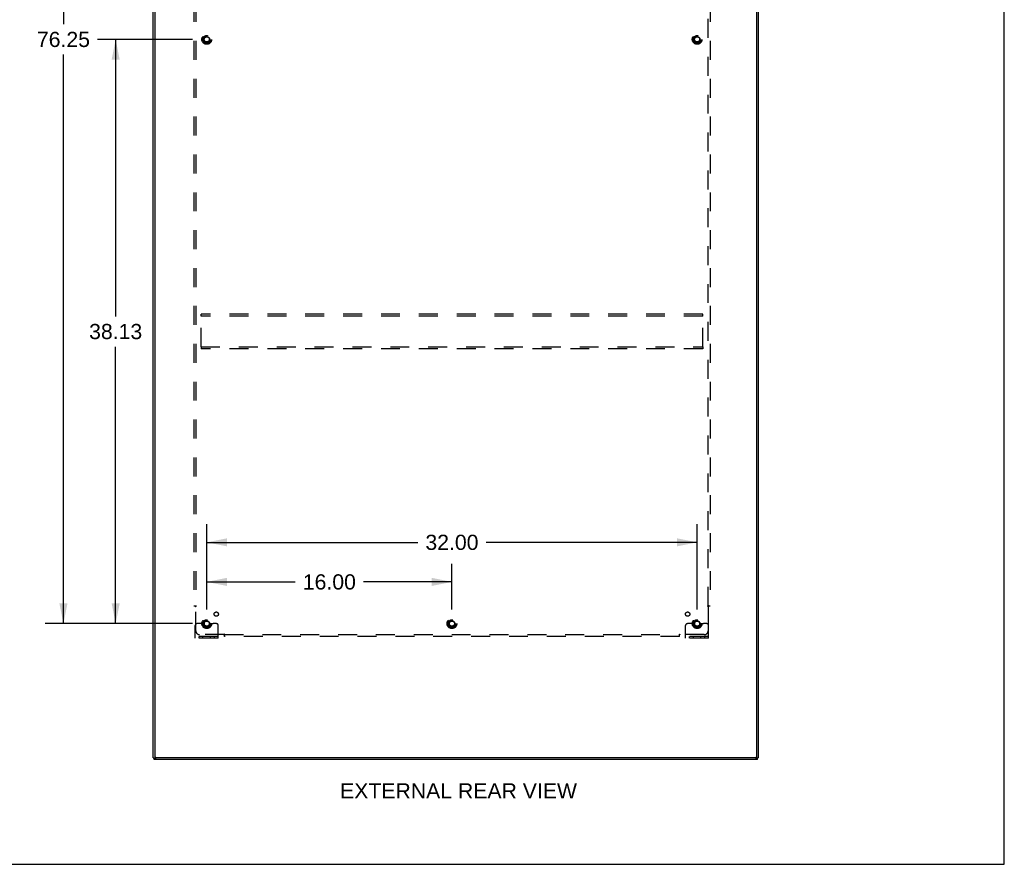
# Model space of a CAD drawing. Header units: inches. Extents: x 0 to 225, y 0 to 145.
# Tile 12 of 14: x 160 to 225, y 0 to 55. Entities that reach past the tile are written whole.
import ezdxf

# ---------------------------------------------------------------- set-up
doc = ezdxf.new("R2010")
doc.units = ezdxf.units.IN
doc.header["$LTSCALE"] = 12.355357
doc.header["$MEASUREMENT"] = 0
doc.linetypes.add('HIDDEN', pattern=[0.2, 0.1, -0.1])
doc.layers.get('0').update_dxf_attribs({"linetype": 'CONTINUOUS'})
for name, color, linetype in [('DEFAULT_2', 8, 'HIDDEN'), ('DIMENSIONS', 7, 'CONTINUOUS'), ('SUBPANEL', 7, 'CONTINUOUS')]:
    doc.layers.add(name, color=color, linetype=linetype)
doc.styles.get("Standard").update_dxf_attribs({"font": 'arial.ttf'})
doc.dimstyles.new('DIMSTYLE_1', dxfattribs={"dimtxt": 0.991071, "dimasz": 1.321429, "dimexe": 0.09, "dimexo": 0.07, "dimgap": 0.0375, "dimtad": 0, "dimtih": 1, "dimtoh": 1, "dimzin": 4, "dimdsep": 46, "dimtxsty": 'Standard', "dimblk": '_FILLED', "dimblk1": '_FILLED', "dimblk2": '_FILLED', "dimcen": 0.09, "dimazin": 1, "dimtfac": 1, "dimtdec": 3, "dimtofl": 0, "dimtmove": 0, "dimatfit": 3, "dimldrblk": '_FILLED', "dimfxl": 0, "dimtolj": 1, "dimtzin": 4, "dimarcsym": 0})

# ---------------------------------------------------------------- blocks, each defined once
blk = doc.blocks.new('_FILLED')
at = {"color": 0, "linetype": 'ByBlock'}
blk.add_solid([(0, 0), (-1, 0.2), (-1, -0.2)], dxfattribs=at)
blk = doc.blocks.new('*D7')
at = {"layer": 'DIMENSIONS', "color": 2, "linetype": 'Continuous'}
for p, q in [((172.596, 16.631), (172.596, 22.201)), ((204.596, 16.631), (204.596, 22.201)), ((172.596, 21.011), (186.369, 21.011)), ((204.596, 21.011), (190.823, 21.011))]:
    blk.add_line(p, q, dxfattribs=at)
at = {"layer": 'DIMENSIONS', "color": 2, "linetype": 'Continuous', "xscale": 1.3214285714, "yscale": 1.3214285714, "zscale": 1.3214285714, "rotation": 180}
blk.add_blockref('_FILLED', (172.596, 21.011), dxfattribs=at)
at = {"layer": 'DIMENSIONS', "color": 2, "linetype": 'Continuous', "xscale": 1.3214285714, "yscale": 1.3214285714, "zscale": 1.3214285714}
blk.add_blockref('_FILLED', (204.596, 21.011), dxfattribs=at)
at = {"layer": 'DIMENSIONS', "color": 2, "linetype": 'Continuous', "insert": (188.596, 21.507), "char_height": 0.9911, "width": 3.46322, "attachment_point": 2, "line_spacing_factor": 0.9}
blk.add_mtext('32.00', dxfattribs=at)
blk = doc.blocks.new('*D8')
at = {"layer": 'DIMENSIONS', "color": 2, "linetype": 'Continuous'}
for p, q in [((172.596, 16.631), (172.596, 19.618)), ((188.596, 16.631), (188.596, 19.618)), ((172.596, 18.429), (178.369, 18.429)), ((188.596, 18.429), (182.823, 18.429))]:
    blk.add_line(p, q, dxfattribs=at)
at = {"layer": 'DIMENSIONS', "color": 2, "linetype": 'Continuous', "xscale": 1.3214285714, "yscale": 1.3214285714, "zscale": 1.3214285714, "rotation": 180}
blk.add_blockref('_FILLED', (172.596, 18.429), dxfattribs=at)
at = {"layer": 'DIMENSIONS', "color": 2, "linetype": 'Continuous', "xscale": 1.3214285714, "yscale": 1.3214285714, "zscale": 1.3214285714}
blk.add_blockref('_FILLED', (188.596, 18.429), dxfattribs=at)
at = {"layer": 'DIMENSIONS', "color": 2, "linetype": 'Continuous', "insert": (180.596, 18.924), "char_height": 0.9911, "width": 3.46322, "attachment_point": 2, "line_spacing_factor": 0.9}
blk.add_mtext('16.00', dxfattribs=at)
blk = doc.blocks.new('*D9')
at = {"layer": 'DIMENSIONS', "color": 2, "linetype": 'Continuous'}
for p, q in [((171.671, 53.831), (165.462, 53.831)), ((166.651, 53.831), (166.651, 35.759)), ((166.651, 15.706), (166.651, 33.777)), ((171.671, 15.706), (165.462, 15.706))]:
    blk.add_line(p, q, dxfattribs=at)
at = {"layer": 'DIMENSIONS', "color": 2, "linetype": 'Continuous', "xscale": 1.3214285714, "yscale": 1.3214285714, "zscale": 1.3214285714}
for p, rotation in [((166.651, 53.831), 90), ((166.651, 15.706), 270)]:
    blk.add_blockref('_FILLED', p, dxfattribs=dict(at, rotation=rotation))
at = {"layer": 'DIMENSIONS', "color": 2, "linetype": 'Continuous', "insert": (166.651, 35.264), "char_height": 0.9911, "width": 3.46322, "attachment_point": 2, "line_spacing_factor": 0.9}
blk.add_mtext('38.13', dxfattribs=at)
blk = doc.blocks.new('*D10')
at = {"layer": 'DIMENSIONS', "color": 2, "linetype": 'Continuous'}
for p, q in [((171.671, 91.956), (162.053, 91.956)), ((163.243, 91.956), (163.243, 54.822)), ((163.243, 15.706), (163.243, 52.84)), ((171.671, 15.706), (162.053, 15.706))]:
    blk.add_line(p, q, dxfattribs=at)
at = {"layer": 'DIMENSIONS', "color": 2, "linetype": 'Continuous', "xscale": 1.3214285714, "yscale": 1.3214285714, "zscale": 1.3214285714}
for p, rotation in [((163.243, 91.956), 90), ((163.243, 15.706), 270)]:
    blk.add_blockref('_FILLED', p, dxfattribs=dict(at, rotation=rotation))
at = {"layer": 'DIMENSIONS', "color": 2, "linetype": 'Continuous', "insert": (163.243, 54.326), "char_height": 0.9911, "width": 3.46322, "attachment_point": 2, "line_spacing_factor": 0.9}
blk.add_mtext('76.25', dxfattribs=at)

msp = doc.modelspace()

# ---------------------------------------------------------------- linework, layer by layer
at = {"color": 7, "linetype": 'Continuous'}
for p, q in [((224.643, 0), (224.643, 145.357)), ((169.096, 6.956), (169.096, 96.706)), ((169.221, 7.018), (169.221, 96.643)), ((208.471, 96.643), (208.471, 7.018)), ((208.596, 6.956), (208.596, 96.706)), ((169.096, 6.956), (169.159, 6.956)), ((169.159, 6.831), (169.159, 6.956)), ((208.534, 6.831), (169.159, 6.831)), ((208.409, 6.956), (169.284, 6.956)), ((208.596, 6.956), (208.534, 6.956)), ((208.534, 6.831), (208.534, 6.956)), ((0, 0), (224.643, 0))]:
    msp.add_line(p, q, dxfattribs=at)
at = {"color": 3, "linetype": 'Continuous'}
for p, q in [((169.159, 6.956), (169.284, 6.956)), ((169.221, 7.018), (169.221, 6.956)), ((208.409, 6.956), (208.534, 6.956)), ((208.471, 6.956), (208.471, 7.018))]:
    msp.add_line(p, q, dxfattribs=at)
at = {"color": 7, "linetype": 'Continuous'}
for centre, start, end in [((169.284, 7.018), 180, 270), ((208.409, 7.018), 270, 360)]:
    msp.add_arc(centre, 0.0625, start, end, dxfattribs=at)
at = {"layer": 'DEFAULT_2', "color": 8, "linetype": 'HIDDEN'}
for p, q in [((172.221, 35.768), (172.221, 35.893)), ((204.971, 35.893), (172.221, 35.893)), ((172.221, 33.768), (172.221, 35.768)), ((204.971, 35.768), (172.221, 35.768)), ((204.971, 35.768), (204.971, 35.893)), ((204.971, 33.768), (204.971, 35.768)), ((172.221, 33.768), (172.221, 33.643)), ((172.221, 33.768), (204.971, 33.768)), ((204.971, 33.643), (172.221, 33.643)), ((204.971, 33.768), (204.971, 33.643)), ((171.846, 14.758), (171.846, 15.581)), ((172.06, 15.706), (171.971, 15.706)), ((172.182, 15.706), (172.06, 15.706)), ((172.421, 15.706), (172.182, 15.706)), ((172.771, 15.706), (173.01, 15.706)), ((173.132, 15.706), (173.01, 15.706)), ((173.221, 15.706), (173.132, 15.706)), ((173.346, 14.758), (173.346, 15.581)), ((203.846, 14.758), (203.846, 15.581)), ((204.06, 15.706), (203.971, 15.706)), ((204.182, 15.706), (204.06, 15.706)), ((204.421, 15.706), (204.182, 15.706)), ((204.771, 15.706), (205.01, 15.706)), ((205.132, 15.706), (205.01, 15.706)), ((205.221, 15.706), (205.132, 15.706)), ((205.346, 14.758), (205.346, 15.581)), ((173.346, 14.862), (171.846, 14.862)), ((172.093, 14.758), (172.093, 14.862)), ((172.349, 14.758), (172.349, 14.862)), ((172.843, 14.758), (172.843, 14.862)), ((173.099, 14.758), (173.099, 14.862)), ((205.346, 14.862), (203.846, 14.862)), ((204.093, 14.758), (204.093, 14.862)), ((204.349, 14.758), (204.349, 14.862)), ((204.843, 14.758), (204.843, 14.862)), ((205.099, 14.758), (205.099, 14.862)), ((173.346, 14.758), (171.846, 14.758)), ((205.346, 14.758), (203.846, 14.758))]:
    msp.add_line(p, q, dxfattribs=at)
for centre, radius in [((172.596, 53.831), 0.318), ((172.596, 53.831), 0.183), ((172.596, 53.831), 0.166), ((204.596, 53.831), 0.318), ((204.596, 53.831), 0.183), ((204.596, 53.831), 0.166), ((172.596, 15.706), 0.318), ((172.596, 15.706), 0.183), ((172.596, 15.706), 0.166), ((188.596, 15.706), 0.318), ((188.596, 15.706), 0.183), ((188.596, 15.706), 0.166), ((204.596, 15.706), 0.318), ((204.596, 15.706), 0.183), ((204.596, 15.706), 0.166)]:
    msp.add_circle(centre, radius, dxfattribs=at)
for centre, radius, start, end in [((171.971, 15.581), 0.125, 90, 180), ((172.596, 15.706), 0.175, 180, 360), ((173.221, 15.581), 0.125, 0, 90), ((203.971, 15.581), 0.125, 90, 180), ((204.596, 15.706), 0.175, 180, 360), ((205.221, 15.581), 0.125, 0, 90)]:
    msp.add_arc(centre, radius, start, end, dxfattribs=at)
at = {"layer": 'SUBPANEL', "color": 8, "linetype": 'HIDDEN'}
for p, q in [((171.752, 90.8), (171.752, 16.862)), ((171.877, 90.8), (171.877, 16.862)), ((205.315, 16.862), (205.315, 90.8)), ((205.44, 90.8), (205.44, 16.862)), ((171.752, 16.862), (171.918, 16.862)), ((171.859, 16.845), (171.865, 16.839)), ((171.877, 15.237), (171.877, 16.827)), ((205.274, 16.862), (205.44, 16.862)), ((205.315, 16.827), (205.315, 15.237)), ((173.717, 14.987), (172.127, 14.987)), ((173.752, 14.862), (173.752, 15.028)), ((173.752, 14.987), (203.44, 14.987)), ((203.44, 14.862), (173.752, 14.862)), ((203.44, 14.862), (203.44, 15.028)), ((203.457, 14.968), (203.463, 14.975)), ((205.065, 14.987), (203.475, 14.987))]:
    msp.add_line(p, q, dxfattribs=at)
for points in [[(171.839, 16.862), (171.841, 16.86), (171.843, 16.859), (171.845, 16.857), (171.847, 16.856), (171.849, 16.854), (171.851, 16.853), (171.852, 16.851), (171.854, 16.85), (171.856, 16.848), (171.857, 16.847), (171.859, 16.845)], [(171.865, 16.839), (171.867, 16.837), (171.869, 16.835), (171.871, 16.833), (171.872, 16.831), (171.874, 16.83), (171.876, 16.828), (171.877, 16.827)], [(171.897, 16.84), (171.892, 16.837), (171.89, 16.835), (171.887, 16.834), (171.885, 16.833), (171.883, 16.831), (171.881, 16.83), (171.879, 16.828), (171.877, 16.827)], [(171.918, 16.862), (171.918, 16.86), (171.917, 16.859), (171.916, 16.857), (171.915, 16.855), (171.914, 16.854), (171.913, 16.852), (171.911, 16.851), (171.91, 16.849), (171.908, 16.848), (171.907, 16.846), (171.905, 16.845), (171.903, 16.844), (171.901, 16.842), (171.899, 16.841), (171.897, 16.84)], [(205.274, 16.862), (205.275, 16.86), (205.275, 16.859), (205.276, 16.857), (205.277, 16.855), (205.278, 16.854), (205.279, 16.852), (205.281, 16.851), (205.282, 16.849), (205.284, 16.848), (205.286, 16.846), (205.287, 16.845), (205.289, 16.844), (205.291, 16.842), (205.293, 16.841), (205.296, 16.84), (205.3, 16.837)], [(205.3, 16.837), (205.303, 16.835), (205.305, 16.834), (205.307, 16.833), (205.309, 16.831), (205.311, 16.83), (205.313, 16.828), (205.315, 16.827)], [(205.334, 16.845), (205.327, 16.839), (205.325, 16.837), (205.323, 16.835), (205.322, 16.833), (205.32, 16.831), (205.318, 16.83), (205.316, 16.828), (205.315, 16.827)], [(205.353, 16.862), (205.351, 16.86), (205.349, 16.859), (205.347, 16.857), (205.345, 16.856), (205.343, 16.854), (205.341, 16.853), (205.34, 16.851), (205.338, 16.85), (205.337, 16.848), (205.335, 16.847), (205.334, 16.845)], [(173.727, 15.002), (173.726, 14.999), (173.724, 14.997), (173.723, 14.995), (173.721, 14.993), (173.72, 14.991), (173.718, 14.989), (173.717, 14.987)], [(173.735, 14.968), (173.729, 14.975), (173.727, 14.977), (173.725, 14.978), (173.723, 14.98), (173.722, 14.982), (173.72, 14.984), (173.718, 14.986), (173.717, 14.987)], [(173.752, 15.028), (173.751, 15.027), (173.749, 15.026), (173.747, 15.026), (173.746, 15.025), (173.744, 15.024), (173.743, 15.022), (173.741, 15.021), (173.739, 15.02), (173.738, 15.018), (173.737, 15.016), (173.735, 15.015), (173.734, 15.013), (173.733, 15.011), (173.731, 15.009), (173.73, 15.006), (173.727, 15.002)], [(173.752, 14.949), (173.751, 14.951), (173.749, 14.953), (173.748, 14.955), (173.746, 14.957), (173.744, 14.959), (173.743, 14.96), (173.741, 14.962), (173.74, 14.964), (173.738, 14.965), (173.737, 14.967), (173.735, 14.968)], [(203.44, 15.028), (203.442, 15.027), (203.443, 15.026), (203.445, 15.026), (203.447, 15.025), (203.448, 15.024), (203.45, 15.022), (203.451, 15.021), (203.453, 15.02), (203.454, 15.018), (203.456, 15.016), (203.457, 15.015), (203.458, 15.013), (203.46, 15.011), (203.461, 15.009), (203.462, 15.006)], [(203.44, 14.949), (203.441, 14.951), (203.443, 14.953), (203.445, 14.955), (203.446, 14.957), (203.448, 14.959), (203.449, 14.96), (203.451, 14.962), (203.452, 14.964), (203.454, 14.965), (203.455, 14.967), (203.457, 14.968)], [(203.462, 15.006), (203.465, 15.002), (203.466, 14.999), (203.468, 14.997), (203.469, 14.995), (203.471, 14.993), (203.472, 14.991), (203.474, 14.989), (203.475, 14.987)], [(203.463, 14.975), (203.465, 14.977), (203.467, 14.978), (203.469, 14.98), (203.471, 14.982), (203.472, 14.984), (203.474, 14.986), (203.475, 14.987)]]:
    msp.add_lwpolyline(points, dxfattribs=at)
for centre, radius in [((172.596, 53.831), 0.25), ((204.596, 53.831), 0.25), ((173.215, 16.325), 0.141), ((203.977, 16.325), 0.141), ((172.596, 15.706), 0.25), ((188.596, 15.706), 0.25), ((204.596, 15.706), 0.25)]:
    msp.add_circle(centre, radius, dxfattribs=at)
for centre, start, end in [((172.127, 15.237), 180, 270), ((205.065, 15.237), 270, 360)]:
    msp.add_arc(centre, 0.25, start, end, dxfattribs=at)

# ---------------------------------------------------------------- texts
at = {"layer": 'DIMENSIONS', "color": 2, "linetype": 'Continuous', "insert": (189.026, 5.29), "char_height": 0.99107, "width": 15.42977, "attachment_point": 2, "line_spacing_factor": 0.9}
msp.add_mtext('EXTERNAL REAR VIEW', dxfattribs=at)

# ---------------------------------------------------------------- dimensions: what is measured, and where the dimension line sits
at = {"layer": 'DIMENSIONS', "color": 2, "linetype": 'Continuous'}
for base, p1, p2, picture, middle in [((163.243, 91.956), (171.741, 15.706), (171.741, 91.956), '*D10', (163.246, 53.825)), ((166.651415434, 53.830800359), (171.741121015, 15.705800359), (171.741121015, 53.830800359), '*D9', (166.649309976, 34.762774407))]:
    dim = msp.add_linear_dim(base=base, p1=p1, p2=p2, angle=90, dimstyle='DIMSTYLE_1', dxfattribs=at)
    dim.commit()
    dim.dimension.update_dxf_attribs({"geometry": picture, "text_midpoint": middle, "dimtype": 160})
for base, p2, picture, middle in [((204.596, 21.011), (204.596, 16.561), '*D7', (188.594, 21.006)), ((188.596, 18.429), (188.596, 16.561), '*D8', (180.638, 18.423))]:
    dim = msp.add_linear_dim(base=base, p1=(172.596, 16.561), p2=p2, dimstyle='DIMSTYLE_1', dxfattribs=at)
    dim.commit()
    dim.dimension.update_dxf_attribs({"geometry": picture, "text_midpoint": middle, "dimtype": 160})

doc.saveas('drawing.dxf')
